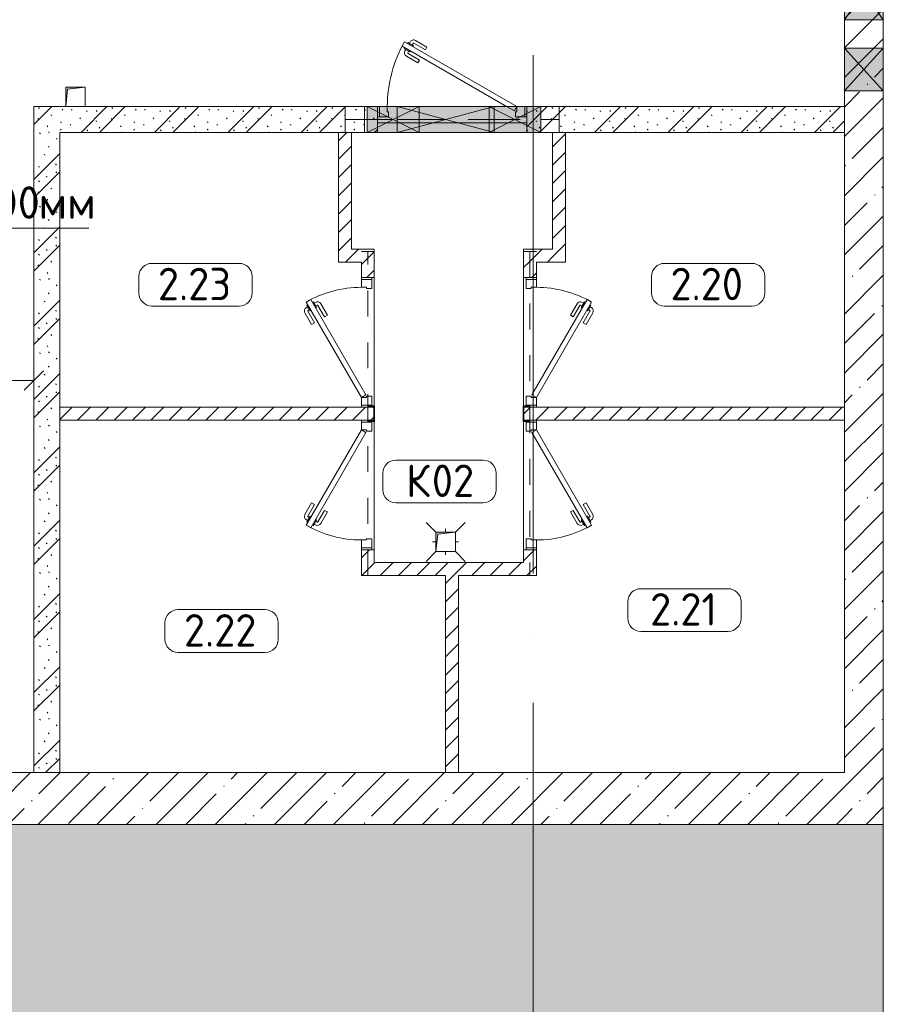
# Model space of a CAD drawing. Header units: millimetres. Extents: x -32229 to 192519, y -13689 to 125138.
# Tile 18 of 183: x 9376 to 16035, y 34587 to 42185. Entities that reach past the tile are written whole.
import ezdxf

# ---------------------------------------------------------------- set-up
doc = ezdxf.new("R2010")
doc.units = ezdxf.units.MM
doc.linetypes.add('3_ Штрих_ 1 х 1 мм', pattern=[400, 200, -200])
doc.linetypes.add('ADSK_Линия сетки', pattern=[5000, 4000, -500, 0, -500])
for name, color, linetype, lineweight in [('A-____-____-DIMS', 7, 'Continuous', 9), ('A-____-____-DIMS-200', 7, 'Continuous', 9), ('A-AREA-____-IDEN', 7, 'Continuous', 9), ('A-DOOR-____-MCUT', 7, 'Continuous', 9), ('A-DOOR-____-OTLN', 7, 'Continuous', 18), ('A-DOOR-FRAM-MCUT', 7, 'Continuous', 9), ('A-FLOR-____-MCUT', 7, 'Continuous', 40), ('A-FLOR-____-OTLN', 7, 'Continuous', 18), ('A-FLOR-____-PATT', 7, 'Continuous', 40), ('A-GLAZ-____-MCUT', 7, 'Continuous', 9), ('A-GLAZ-____-OTLN', 7, 'Continuous', 18), ('A-WALL-____-MCUT', 7, 'Continuous', 40), ('A-WALL-____-PATT', 7, 'Continuous', 40), ('G-____-____-TEXT', 7, 'Continuous', 9), ('I-WALL-____-MCUT', 7, 'Continuous', 40), ('M-EQPM-____-OTLN', 7, 'Continuous', 18), ('P-SANR-FIXT-OTLN', 7, 'Continuous', 18), ('S-BEAM-____-OTLN', 7, 'Continuous', 18), ('S-COLS-____-MCUT', 7, 'Continuous', 40), ('S-COLS-____-OTLN', 7, 'Continuous', 18), ('S-GRID-____-OTLN', 7, 'Continuous', 9)]:
    doc.layers.add(name, color=color, linetype=linetype, lineweight=lineweight)
doc.layers.add('A-DETL-____-OTLN', color=7, linetype='Continuous', lineweight=9, true_color=0x00a600)
doc.styles.add('GOST Common_3', font='GOST_Common.ttf', dxfattribs={"height": 250})
doc.styles.add('GOST Common_4', font='GOST_Common.ttf', dxfattribs={"width": 0.9, "height": 250})
doc.styles.add('ISOCPEUR', font='isocpeur.ttf', dxfattribs={"height": 250})
doc.dimstyles.new('ГОСТ_2_5_мм2', dxfattribs={"dimscale": 304.8, "dimtxt": 251.428749, "dimasz": 0.492126, "dimexe": 0.492126, "dimexo": 0.656168, "dimgap": 0.098425, "dimtad": 1, "dimdec": 0, "dimdsep": 46, "dimtxsty": 'GOST Common_4', "dimblk1": 'OBLIQUE', "dimblk2": 'OBLIQUE', "dimsah": 1, "dimcen": 0.09, "dimazin": 2, "dimtfac": 1, "dimtdec": 4, "dimtix": 1, "dimtmove": 0, "dimatfit": 3, "dimfxl": 1, "dimtvp": 1, "dimtolj": 1, "dimtzin": 0, "dimarcsym": 2})
pattern_1 = [(45, (0, 0), (-228.0985, 228.0985), []), (45, (228.1, 0), (-228.0985, 228.0985), [403.225, -80.645, 6.706, -73.939])]
pattern_2 = [(45, (0, 0), (-70.71068, 70.71068), [])]
pattern_3 = [(135, (300.56, 377.28), (-565.6854, 6e-14), [10, -790]), (135, (349.8, 474.73), (-565.6854, 6e-14), [10, -790]), (135, (423.93, 473.06), (-565.6854, 6e-14), [10, -790]), (135, (229.92, 447.9), (-565.6854, 6e-14), [10, -790]), (135, (155.08, 447.9), (-565.6854, 6e-14), [10, -790]), (135, (114.9, 369.03), (-565.6854, 6e-14), [10, -790]), (135, (132.43, 285.8), (-565.6854, 6e-14), [10, -790]), (135, (214.66, 322), (-565.6854, 6e-14), [10, -790]), (135, (198.16, 261.88), (-565.6854, 6e-14), [10, -790]), (135, (45.2, 272.9), (-565.6854, 6e-14), [10, -790]), (135, (42.32, 336.16), (-565.6854, 6e-14), [10, -790]), (135, (92.26, 192.24), (-565.6854, 6e-14), [10, -790]), (135, (7.07, 149.2), (-565.6854, 6e-14), [10, -790]), (135, (80.6, 95.1), (-565.6854, 6e-14), [10, -790]), (135, (79.53, 36.94), (-565.6854, 6e-14), [10, -790]), (135, (153.87, 74.56), (-565.6854, 6e-14), [10, -790]), (135, (228.35, 124.8), (-565.6854, 6e-14), [10, -790]), (135, (279.75, 180.4), (-565.6854, 6e-14), [10, -790]), (135, (282.9, 31.63), (-565.6854, 6e-14), [10, -790]), (135, (377.38, 53.45), (-565.6854, 6e-14), [10, -790]), (135, (352.28, 102.7), (-565.6854, 6e-14), [10, -790]), (135, (354.05, 0), (-565.6854, 6e-14), [10, -790]), (135, (553.23, 16.45), (-565.6854, 6e-14), [10, -790]), (135, (542.38, 63.45), (-565.6854, 6e-14), [10, -790]), (135, (536.58, 239.3), (-565.6854, 6e-14), [10, -790]), (135, (475.85, 203.9), (-565.6854, 6e-14), [10, -790]), (135, (475.85, 316.54), (-565.6854, 6e-14), [10, -790]), (135, (520.8, 408.7), (-565.6854, 6e-14), [10, -790]), (135, (551.1, 470.8), (-565.6854, 6e-14), [10, -790]), (135, (235.25, 537.93), (-565.6854, 6e-14), [10, -790]), (135, (407.25, 547.65), (-565.6854, 6e-14), [10, -790]), (135, (94.5, 558.6), (-565.6854, 6e-14), [10, -790]), (135, (46.4, 532.3), (-565.6854, 6e-14), [10, -790]), (135, (85.56, 465.04), (-565.6854, 6e-14), [10, -790]), (135, (355.53, 181.14), (-565.6854, 6e-14), [10, -790]), (135, (362.23, 243.6), (-565.6854, 6e-14), [10, -790]), (135, (413.45, 344.1), (-565.6854, 6e-14), [10, -790]), (135, (286.3, 273.25), (-565.6854, 6e-14), [10, -790]), (135, (423.02, 263.72), (-565.6854, 6e-14), [10, -790]), (135, (162.94, 190.2), (-565.6854, 6e-14), [10, -790]), (135, (470.25, 120.93), (-565.6854, 6e-14), [10, -790]), (135, (484.48, 9.78), (-565.6854, 6e-14), [10, -790]), (45, (0, 212.13), (-565.6854, 0), []), (45, (212.13, 0), (-565.6854, 0), []), (45, (353.55, 0), (-565.6854, 0), []), (45, (0, 353.55), (-565.6854, 0), [])]

# ---------------------------------------------------------------- blocks, each defined once
blk = doc.blocks.new('АР_Дверь однопольная - 1000х2100h_850__Кладовая-4841568--01 ЭЛ')
at = {"layer": 'A-DOOR-____-MCUT', "color": 253, "lineweight": 13, "true_color": 0xaaaaaa}
for p, q in [((311.1, 475), (-425, 50)), ((331.1, 440.4), (311.1, 475)), ((-405, 15.4), (331.1, 440.4)), ((-425, 50), (-405, 15.4))]:
    blk.add_line(p, q, dxfattribs=at)
at = {"layer": 'A-DOOR-____-OTLN', "color": 253, "lineweight": 5, "true_color": 0xaaaaaa}
for p, q in [((138.9, 433.3), (227.7, 484.6)), ((151.4, 411.7), (240.2, 462.9)), ((285.5, 469.4), (242.2, 444.4)), ((253, 450.7), (247, 461.1)), ((274.6, 463.2), (268.6, 473.6)), ((289.5, 462.5), (285.5, 469.4)), ((151.4, 411.7), (138.9, 433.3)), ((196.4, 333.7), (285.2, 385)), ((242.2, 444.4), (246.2, 437.5)), ((270.2, 395.9), (266.2, 402.9)), ((313.5, 420.9), (270.2, 395.9)), ((281, 402.2), (287, 391.8)), ((302.6, 414.7), (308.7, 404.3)), ((309.5, 427.9), (313.5, 420.9)), ((196.4, 333.7), (208.9, 312.1)), ((208.9, 312.1), (297.7, 363.3))]:
    blk.add_line(p, q, dxfattribs=at)
for centre, radius, start, end in [((242.7, 458.6), 30, 30, 120), ((242.7, 458.6), 4.99, 30, 120), ((-425, 50), 850, 360, 30), ((282.7, 389.3), 4.99, 300, 30), ((282.7, 389.3), 30, 300, 30)]:
    blk.add_arc(centre, radius, start, end, dxfattribs=at)
at = {"layer": 'A-DOOR-FRAM-MCUT', "color": 253, "lineweight": 13, "true_color": 0xaaaaaa}
for p, q in [((-485, 50), (-500, 50)), ((-425, 50), (-485, 50)), ((-485, 50), (-485, -30)), ((-425, 10), (-425, 50)), ((-415, 10), (-425, 10)), ((-415, -30), (-415, 10)), ((425, 10), (415, 10)), ((415, 10), (415, -30)), ((485, 50), (425, 50)), ((425, 50), (425, 10)), ((485, -30), (485, 50)), ((485, 50), (500, 50)), ((-485, -30), (-500, -30)), ((-485, -30), (-415, -30)), ((415, -30), (485, -30)), ((485, -30), (500, -30))]:
    blk.add_line(p, q, dxfattribs=at)
blk = doc.blocks.new('АР_Дверь однопольная - 1000х2100h_850__Кладовая-4841662--01 ЭЛ')
at = {"layer": 'A-DOOR-____-MCUT', "color": 253, "lineweight": 13, "true_color": 0xaaaaaa}
for p, q in [((-311.1, 475), (-331.1, 440.4)), ((425, 50), (-311.1, 475)), ((-331.1, 440.4), (405, 15.4)), ((405, 15.4), (425, 50))]:
    blk.add_line(p, q, dxfattribs=at)
at = {"layer": 'A-DOOR-____-OTLN', "color": 253, "lineweight": 5, "true_color": 0xaaaaaa}
for p, q in [((-289.5, 462.5), (-285.5, 469.4)), ((-285.5, 469.4), (-242.2, 444.4)), ((-274.6, 463.2), (-268.6, 473.6)), ((-253, 450.7), (-247, 461.1)), ((-151.4, 411.7), (-240.2, 462.9)), ((-138.9, 433.3), (-227.7, 484.6)), ((-309.5, 427.9), (-313.5, 420.9)), ((-313.5, 420.9), (-270.2, 395.9)), ((-302.6, 414.7), (-308.7, 404.3)), ((-281, 402.2), (-287, 391.8)), ((-196.4, 333.7), (-285.2, 385)), ((-270.2, 395.9), (-266.2, 402.9)), ((-242.2, 444.4), (-246.2, 437.5)), ((-151.4, 411.7), (-138.9, 433.3)), ((-208.9, 312.1), (-297.7, 363.3)), ((-196.4, 333.7), (-208.9, 312.1))]:
    blk.add_line(p, q, dxfattribs=at)
for centre, radius, start, end in [((425, 50), 850, 150, 180), ((-242.7, 458.6), 30, 60, 150), ((-242.7, 458.6), 4.99, 60, 150), ((-282.7, 389.3), 30, 150, 240), ((-282.7, 389.3), 4.99, 150, 240)]:
    blk.add_arc(centre, radius, start, end, dxfattribs=at)
at = {"layer": 'A-DOOR-FRAM-MCUT', "color": 253, "lineweight": 13, "true_color": 0xaaaaaa}
for p, q in [((-485, 50), (-500, 50)), ((-425, 50), (-485, 50)), ((-485, 50), (-485, -30)), ((-425, 10), (-425, 50)), ((-415, 10), (-425, 10)), ((-415, -30), (-415, 10)), ((425, 10), (415, 10)), ((415, 10), (415, -30)), ((485, 50), (425, 50)), ((425, 50), (425, 10)), ((485, -30), (485, 50)), ((485, 50), (500, 50)), ((-485, -30), (-500, -30)), ((-485, -30), (-415, -30)), ((415, -30), (485, -30)), ((485, -30), (500, -30))]:
    blk.add_line(p, q, dxfattribs=at)
blk = doc.blocks.new('АР_Дверь однопольная - 1000х2100h_850__Кладовая-4751202--01 ЭЛ')
at = {"layer": 'A-DOOR-____-MCUT', "color": 253, "lineweight": 13, "true_color": 0xaaaaaa}
for p, q in [((311.1, 475), (-425, 50)), ((331.1, 440.4), (311.1, 475)), ((-405, 15.4), (331.1, 440.4)), ((-425, 50), (-405, 15.4))]:
    blk.add_line(p, q, dxfattribs=at)
at = {"layer": 'A-DOOR-____-OTLN', "color": 253, "lineweight": 5, "true_color": 0xaaaaaa}
for p, q in [((138.9, 433.3), (227.7, 484.6)), ((151.4, 411.7), (240.2, 462.9)), ((285.5, 469.4), (242.2, 444.4)), ((253, 450.7), (247, 461.1)), ((274.6, 463.2), (268.6, 473.6)), ((289.5, 462.5), (285.5, 469.4)), ((151.4, 411.7), (138.9, 433.3)), ((196.4, 333.7), (285.2, 385)), ((242.2, 444.4), (246.2, 437.5)), ((270.2, 395.9), (266.2, 402.9)), ((313.5, 420.9), (270.2, 395.9)), ((281, 402.2), (287, 391.8)), ((302.6, 414.7), (308.7, 404.3)), ((309.5, 427.9), (313.5, 420.9)), ((196.4, 333.7), (208.9, 312.1)), ((208.9, 312.1), (297.7, 363.3))]:
    blk.add_line(p, q, dxfattribs=at)
for centre, radius, start, end in [((242.7, 458.6), 30, 30, 120), ((242.7, 458.6), 4.99, 30, 120), ((-425, 50), 850, 360, 30), ((282.7, 389.3), 4.99, 300, 30), ((282.7, 389.3), 30, 300, 30)]:
    blk.add_arc(centre, radius, start, end, dxfattribs=at)
at = {"layer": 'A-DOOR-FRAM-MCUT', "color": 253, "lineweight": 13, "true_color": 0xaaaaaa}
for p, q in [((-485, 50), (-500, 50)), ((-425, 50), (-485, 50)), ((-485, 50), (-485, -30)), ((-425, 10), (-425, 50)), ((-415, 10), (-425, 10)), ((-415, -30), (-415, 10)), ((425, 10), (415, 10)), ((415, 10), (415, -30)), ((485, 50), (425, 50)), ((425, 50), (425, 10)), ((485, -30), (485, 50)), ((485, 50), (500, 50)), ((-485, -30), (-500, -30)), ((-485, -30), (-415, -30)), ((415, -30), (485, -30)), ((485, -30), (500, -30))]:
    blk.add_line(p, q, dxfattribs=at)
blk = doc.blocks.new('АР_Дверь однопольная - 1150х2100h_кл_ коридор-4768481--01 ЭЛ')
at = {"layer": 'A-DOOR-____-MCUT', "color": 253, "lineweight": 13, "true_color": 0xaaaaaa}
for p, q in [((-366, 600), (-386, 565.4)), ((-386, 565.4), (420, 100)), ((500, 100), (-366, 600)), ((420, 100), (480, 65.4)), ((480, 65.4), (500, 100))]:
    blk.add_line(p, q, dxfattribs=at)
at = {"layer": 'A-DOOR-____-OTLN', "color": 253, "lineweight": 5, "true_color": 0xaaaaaa}
for p, q in [((-193.8, 558.3), (-282.6, 609.6)), ((-364.4, 552.9), (-368.4, 545.9)), ((-368.4, 545.9), (-325.1, 520.9)), ((-357.5, 539.7), (-363.6, 529.3)), ((-344.4, 587.5), (-340.4, 594.4)), ((-340.4, 594.4), (-297.1, 569.4)), ((-329.5, 588.2), (-323.5, 598.6)), ((-307.9, 575.7), (-301.9, 586.1)), ((-297.1, 569.4), (-301.1, 562.5)), ((-206.3, 536.7), (-295.1, 587.9)), ((-206.3, 536.7), (-193.8, 558.3)), ((-263.8, 437.1), (-352.6, 488.3)), ((-335.9, 527.2), (-341.9, 516.8)), ((-251.3, 458.7), (-340.1, 510)), ((-325.1, 520.9), (-321.1, 527.9)), ((-251.3, 458.7), (-263.8, 437.1))]:
    blk.add_line(p, q, dxfattribs=at)
for centre, radius, start, end in [((-297.6, 583.6), 30, 60, 150), ((500, 100), 1000, 150, 180), ((-297.6, 583.6), 4.99, 60, 150), ((-337.6, 514.3), 30, 150, 240), ((-337.6, 514.3), 4.99, 150, 240)]:
    blk.add_arc(centre, radius, start, end, dxfattribs=at)
at = {"layer": 'A-DOOR-FRAM-MCUT', "color": 253, "lineweight": 13, "true_color": 0xaaaaaa}
for p, q in [((-560, 100), (-575, 100)), ((-500, 100), (-560, 100)), ((-560, 100), (-560, 20)), ((-500, 60), (-500, 100)), ((560, 100), (500, 100)), ((500, 100), (500, 60)), ((560, 20), (560, 100)), ((560, 100), (575, 100)), ((-560, 20), (-575, 20)), ((-560, 20), (-490, 20)), ((-490, 60), (-500, 60)), ((-490, 20), (-490, 60)), ((500, 60), (490, 60)), ((490, 60), (490, 20)), ((490, 20), (560, 20)), ((560, 20), (575, 20))]:
    blk.add_line(p, q, dxfattribs=at)
blk = doc.blocks.new('АР_Трап - 100-100-2797955--01 ЭЛ')
at = {"layer": 'P-SANR-FIXT-OTLN', "color": 253, "lineweight": 13, "true_color": 0xaaaaaa}
for p, q in [((-75, 75), (-150, 150)), ((0, 75), (0, 100)), ((75, 75), (150, 150)), ((-100, 0), (-75, 0)), ((75, 0), (100, 0)), ((-75, -75), (-150, -150)), ((0, -100), (0, -75)), ((75, -75), (150, -150))]:
    blk.add_line(p, q, dxfattribs=at)
blk = doc.blocks.new('АР_Отверстие прямоугольное - ВК-5562187--01 ЭЛ')
at = {"layer": 'A-GLAZ-____-OTLN', "lineweight": 13, "true_color": 0xf0f0f0}
blk.add_hatch(color=7, dxfattribs=at).paths.add_polyline_path([(340, -150), (340, 150), (-90, 150), (-90, -150)])
at = {"layer": 'A-GLAZ-____-MCUT', "color": 253, "lineweight": 13, "true_color": 0xaaaaaa}
for p, q in [((-90, 150), (-90, -150)), ((340, 150), (340, -150))]:
    blk.add_line(p, q, dxfattribs=at)
at = {"layer": 'A-GLAZ-____-OTLN', "color": 253, "lineweight": 5, "true_color": 0xaaaaaa}
for p, q in [((340, 150), (-90, -150)), ((-90, 150), (340, -150))]:
    blk.add_line(p, q, dxfattribs=at)
at = {"layer": 'A-GLAZ-____-OTLN', "color": 253, "lineweight": 13, "true_color": 0xaaaaaa}
for p, q in [((340, 150), (-90, 150)), ((-90, 150), (-90, -150)), ((340, -150), (340, 150)), ((-90, -150), (340, -150))]:
    blk.add_line(p, q, dxfattribs=at)
blk = doc.blocks.new('АР_Отверстие прямоугольное - ОВВ-3200689--01 ЭЛ')
at = {"layer": 'A-GLAZ-____-OTLN', "lineweight": 13, "true_color": 0xf0f0f0}
blk.add_hatch(color=7, dxfattribs=at).paths.add_polyline_path([(95, 100), (-75, 100), (-75, -100), (325, -100), (325, 100)])
at = {"layer": 'A-GLAZ-____-MCUT', "color": 253, "lineweight": 13, "true_color": 0xaaaaaa}
for p, q in [((-75, 100), (-75, -100)), ((325, 100), (325, -100))]:
    blk.add_line(p, q, dxfattribs=at)
at = {"layer": 'A-GLAZ-____-OTLN', "color": 253, "lineweight": 5, "true_color": 0xaaaaaa}
for p, q in [((-75, 100), (95, 15)), ((325, 100), (95, -15)), ((95, 15), (325, -100)), ((95, -15), (-75, -100))]:
    blk.add_line(p, q, dxfattribs=at)
at = {"layer": 'A-GLAZ-____-OTLN', "color": 253, "lineweight": 13, "true_color": 0xaaaaaa}
for p, q in [((95, 100), (-75, 100)), ((-75, 100), (-75, -100)), ((325, 100), (95, 100)), ((325, -100), (325, 100)), ((-75, -100), (95, -100)), ((95, -100), (325, -100))]:
    blk.add_line(p, q, dxfattribs=at)
blk = doc.blocks.new('АР_Отверстие прямоугольное - ОВВ-5563445--01 ЭЛ')
at = {"layer": 'A-GLAZ-____-OTLN', "lineweight": 13, "true_color": 0xf0f0f0}
blk.add_hatch(color=7, dxfattribs=at).paths.add_polyline_path([(325, 100), (-75, 100), (-75, -100), (325, -100)])
at = {"layer": 'A-GLAZ-____-MCUT', "color": 253, "lineweight": 13, "true_color": 0xaaaaaa}
for p, q in [((-75, 100), (-75, -100)), ((325, 100), (325, -100))]:
    blk.add_line(p, q, dxfattribs=at)
at = {"layer": 'A-GLAZ-____-OTLN', "color": 253, "lineweight": 5, "true_color": 0xaaaaaa}
for p, q in [((-75, 100), (285, -80)), ((285, 80), (-75, -100)), ((325, 100), (285, 80)), ((285, -80), (325, -100))]:
    blk.add_line(p, q, dxfattribs=at)
at = {"layer": 'A-GLAZ-____-OTLN', "color": 253, "lineweight": 13, "true_color": 0xaaaaaa}
for p, q in [((285, 100), (-75, 100)), ((-75, 100), (-75, -100)), ((325, 100), (285, 100)), ((325, -100), (325, 100)), ((-75, -100), (285, -100)), ((285, -100), (325, -100))]:
    blk.add_line(p, q, dxfattribs=at)
blk = doc.blocks.new('АР_Канал вертикальный прямоугольный - ВК-5403405--01 ЭЛ')
at = {"layer": 'M-EQPM-____-OTLN', "lineweight": 13, "true_color": 0xe2e2e2}
blk.add_hatch(color=254, dxfattribs=at).paths.add_polyline_path([(-75, -75), (-60, 60), (75, 75), (-75, 75)])
at = {"layer": 'M-EQPM-____-OTLN', "color": 253, "lineweight": 13, "true_color": 0xaaaaaa}
for p, q in [((75, 75), (-75, 75)), ((-75, 75), (-75, -75)), ((75, 75), (-75, 75)), ((-75, 75), (-75, -75)), ((-75, -75), (-75, 75)), ((-75, 75), (75, 75)), ((-75, -75), (-60, 60)), ((-75, -75), (-60, 60)), ((-60, 60), (75, 75)), ((-60, 60), (75, 75)), ((75, -75), (75, 75)), ((75, 75), (75, -75)), ((-75, -75), (75, -75)), ((75, -75), (-75, -75))]:
    blk.add_line(p, q, dxfattribs=at)
blk = doc.blocks.new('АР_Перемычка - 200_Уx2_75x5__250-250-V231--01 ЭЛ')
at = {"layer": 'S-BEAM-____-OTLN', "color": 9, "linetype": '3_ Штрих_ 1 х 1 мм', "lineweight": 15, "true_color": 0xc4c4c4}
for p, q in [((-825, 100), (-825, -100)), ((825, 100), (825, -100)), ((-825, 0), (-655, 0)), ((-655, 0), (-425, 0)), ((-425, 0), (-255, 0)), ((-255, 0), (285, 0)), ((285, 0), (325, 0)), ((325, 0), (685, 0)), ((685, 0), (825, 0))]:
    blk.add_line(p, q, dxfattribs=at)
blk = doc.blocks.new('АР_Перемычка - 100_Уx1_75x5__200-1300-4919631--01 ЭЛ')
at = {"layer": 'S-BEAM-____-OTLN', "color": 9, "linetype": '3_ Штрих_ 1 х 1 мм', "lineweight": 15, "true_color": 0xc4c4c4}
for p, q in [((-700, 50), (-700, -50)), ((1800, 50), (1800, -50)), ((-700, 0), (1800, 0))]:
    blk.add_line(p, q, dxfattribs=at)
blk = doc.blocks.new('АР_Отверстие прямоугольное - АПТ-5552745--01 ЭЛ')
at = {"layer": 'A-GLAZ-____-OTLN', "lineweight": 13, "true_color": 0xf0f0f0}
blk.add_hatch(color=7, dxfattribs=at).paths.add_polyline_path([(500, 100), (-250, 100), (-250, -100), (500, -100)])
at = {"layer": 'A-GLAZ-____-MCUT', "color": 253, "lineweight": 13, "true_color": 0xaaaaaa}
for p, q in [((-250, 100), (-250, -100)), ((500, 100), (500, -100))]:
    blk.add_line(p, q, dxfattribs=at)
at = {"layer": 'A-GLAZ-____-OTLN', "color": 253, "lineweight": 5, "true_color": 0xaaaaaa}
for p, q in [((500, 100), (-250, -100)), ((-250, 100), (500, -100))]:
    blk.add_line(p, q, dxfattribs=at)
at = {"layer": 'A-GLAZ-____-OTLN', "color": 253, "lineweight": 13, "true_color": 0xaaaaaa}
for p, q in [((500, 100), (-250, 100)), ((-250, 100), (-250, -100)), ((500, -100), (500, 100)), ((-250, -100), (500, -100))]:
    blk.add_line(p, q, dxfattribs=at)
blk = doc.blocks.new('АР_Перемычка - 200_Ар_10x3_ Оп_Уx1_75x5__250-0_75x5_-5552790--01 ЭЛ')
at = {"layer": 'S-BEAM-____-OTLN', "color": 9, "linetype": '3_ Штрих_ 1 х 1 мм', "lineweight": 15, "true_color": 0xc4c4c4}
for p, q in [((-375, 100), (-375, -100)), ((625, 100), (625, -100)), ((-375, 0), (625, 0))]:
    blk.add_line(p, q, dxfattribs=at)
blk = doc.blocks.new('АР_Отверстие прямоугольное - ВК-5562461--01 ЭЛ')
at = {"layer": 'A-GLAZ-____-OTLN', "lineweight": 13, "true_color": 0xf0f0f0}
blk.add_hatch(color=7, dxfattribs=at).paths.add_polyline_path([(290, 150), (-40, 150), (-40, -150), (290, -150)])
at = {"layer": 'A-GLAZ-____-MCUT', "color": 253, "lineweight": 13, "true_color": 0xaaaaaa}
for p, q in [((-40, 150), (-40, -150)), ((290, 150), (290, -150))]:
    blk.add_line(p, q, dxfattribs=at)
at = {"layer": 'A-GLAZ-____-OTLN', "color": 253, "lineweight": 5, "true_color": 0xaaaaaa}
for p, q in [((290, 150), (-40, -150)), ((-40, 150), (290, -150))]:
    blk.add_line(p, q, dxfattribs=at)
at = {"layer": 'A-GLAZ-____-OTLN', "color": 253, "lineweight": 13, "true_color": 0xaaaaaa}
for p, q in [((290, 150), (-40, 150)), ((-40, 150), (-40, -150)), ((290, -150), (290, 150)), ((-40, -150), (290, -150))]:
    blk.add_line(p, q, dxfattribs=at)
blk = doc.blocks.new('АР_Фахверк_ _Швеллер полки параллельные_ - 12П-5791211--01 ЭЛ')
at = {"layer": 'S-COLS-____-OTLN', "lineweight": 15, "true_color": 0xaaaaaa}
blk.add_hatch(color=253, dxfattribs=at).paths.add_polyline_path([(35.4, -60), (35.4, -52.2), (-11.8, -52.2), (-11.8, 52.2), (35.4, 52.2), (35.4, 60), (-16.6, 60), (-16.6, -60)])
at = {"layer": 'S-COLS-____-MCUT', "color": 253, "lineweight": 15, "true_color": 0xaaaaaa}
for p, q in [((35.4, 60), (-16.6, 60)), ((-16.6, 60), (-16.6, -60)), ((-11.8, -52.2), (-11.8, 52.2)), ((-11.8, 52.2), (35.4, 52.2)), ((35.4, 52.2), (35.4, 60)), ((-16.6, -60), (35.4, -60)), ((35.4, -52.2), (-11.8, -52.2)), ((35.4, -60), (35.4, -52.2))]:
    blk.add_line(p, q, dxfattribs=at)
blk = doc.blocks.new('Наметкина 10_РД_АР_П_отсоединено_rvt-1--01 ЭЛ')
at = {"layer": 'A-FLOR-____-PATT', "lineweight": 5, "true_color": 0xaaaaaa}
h = blk.add_hatch(dxfattribs=at)
h.set_pattern_fill('FP_1', color=253, style=0, pattern_type=2)
h.set_pattern_definition(pattern_1)
h.paths.add_polyline_path([(-3500.5, 28050), (16035.3, 28050), (16035.3, 35975), (-15864.7, 35975), (-15864.7, 28050), (-11525.4, 28050)])
at = {"layer": 'A-WALL-____-PATT', "lineweight": 5, "true_color": 0xaaaaaa}
h = blk.add_hatch(dxfattribs=at)
h.set_pattern_fill('FP_1', color=253, style=0, pattern_type=2)
h.set_pattern_definition(pattern_1)
h.paths.add_polyline_path([(15735.3, 35975), (16035.3, 35975), (16035.3, 45100), (15735.3, 45100), (15735.3, 36375)])
h = blk.add_hatch(dxfattribs=at)
h.set_pattern_fill('FP_6', color=253, style=0, pattern_type=2)
h.set_pattern_definition(pattern_3)
h.paths.add_polyline_path([(14555.6, 41315), (15735.3, 41315), (15735.3, 41515), (13285.3, 41515), (13285.3, 41315), (13395.3, 41315)])
h.paths.add_polyline_path([(12055.3, 41315), (12135.3, 41315), (12135.3, 41515), (9485.3, 41515), (9485.3, 41315), (10543.1, 41315)])
h = blk.add_hatch(dxfattribs=at)
h.set_pattern_fill('FP_6', color=253, style=0, pattern_type=2)
h.set_pattern_definition(pattern_3)
h.paths.add_polyline_path([(9685.3, 36375), (9685.3, 41315), (9485.3, 41315), (9485.3, 36375)])
h = blk.add_hatch(dxfattribs=at)
h.set_pattern_fill('FP_8', color=253, style=0, pattern_type=2)
h.set_pattern_definition(pattern_2)
h.paths.add_polyline_path([(11935.3, 40315), (11935.3, 41315), (11835.3, 41315), (11835.3, 40315)])
h = blk.add_hatch(dxfattribs=at)
h.set_pattern_fill('FP_8', color=253, style=0, pattern_type=2)
h.set_pattern_definition(pattern_2)
h.paths.add_polyline_path([(13585.3, 40315), (13585.3, 41315), (13485.3, 41315), (13485.3, 40315)])
h = blk.add_hatch(dxfattribs=at)
h.set_pattern_fill('FP_8', color=253, style=0, pattern_type=2)
h.set_pattern_definition(pattern_2)
h.paths.add_polyline_path([(12110.3, 40315), (12110.3, 40415), (11935.3, 40415), (11935.3, 40315), (12010.3, 40315)])
h = blk.add_hatch(dxfattribs=at)
h.set_pattern_fill('FP_8', color=253, style=0, pattern_type=2)
h.set_pattern_definition(pattern_2)
h.paths.add_polyline_path([(13485.3, 40315), (13485.3, 40415), (13260.3, 40415), (13260.3, 40315), (13360.3, 40315)])
h = blk.add_hatch(dxfattribs=at)
h.set_pattern_fill('FP_8', color=253, style=0, pattern_type=2)
h.set_pattern_definition(pattern_2)
h.paths.add_polyline_path([(12010.3, 37895), (12110.3, 37895), (12110.3, 38095), (12010.3, 38095)])
h.paths.add_polyline_path([(12044.2, 39095), (12107.1, 39095), (12105.7, 39195), (12010.3, 39195), (12010.3, 39095)])
h.paths.add_polyline_path([(12110.3, 40195), (12110.3, 40315), (12010.3, 40315), (12010.3, 40195)])
h = blk.add_hatch(dxfattribs=at)
h.set_pattern_fill('FP_8', color=253, style=0, pattern_type=2)
h.set_pattern_definition(pattern_2)
h.paths.add_polyline_path([(13260.3, 37895), (13360.3, 37895), (13360.3, 38095), (13260.3, 38095), (13260.3, 37995)])
h.paths.add_polyline_path([(13263.5, 39095), (13360.3, 39095), (13360.3, 39195), (13263.5, 39195), (13263.5, 39191.8)])
h.paths.add_polyline_path([(13360.3, 40195), (13360.3, 40315), (13260.3, 40315), (13260.3, 40195)])
h = blk.add_hatch(dxfattribs=at)
h.set_pattern_fill('FP_8', color=253, style=0, pattern_type=2)
h.set_pattern_definition(pattern_2)
h.paths.add_polyline_path([(9685.3, 39095), (12010.3, 39095), (12010.3, 39195), (9685.3, 39195)])
h = blk.add_hatch(dxfattribs=at)
h.set_pattern_fill('FP_8', color=253, style=0, pattern_type=2)
h.set_pattern_definition(pattern_2)
h.paths.add_polyline_path([(13360.3, 39095), (15735.3, 39095), (15735.3, 39195), (13360.3, 39195)])
h = blk.add_hatch(dxfattribs=at)
h.set_pattern_fill('FP_8', color=253, style=0, pattern_type=2)
h.set_pattern_definition(pattern_2)
h.paths.add_polyline_path([(12760.3, 37895), (13260.3, 37895), (13260.3, 37995), (12110.3, 37995), (12110.3, 37895), (12660.3, 37895)])
h = blk.add_hatch(dxfattribs=at)
h.set_pattern_fill('FP_8', color=253, style=0, pattern_type=2)
h.set_pattern_definition(pattern_2)
h.paths.add_polyline_path([(12760.3, 36375), (12760.3, 37895), (12660.3, 37895), (12660.3, 36375)])
h = blk.add_hatch(dxfattribs=at)
h.set_pattern_fill('FP_1', color=253, style=0, pattern_type=2)
h.set_pattern_definition(pattern_1)
h.paths.add_polyline_path([(13035.3, 35975), (13035.3, 36375), (5435.3, 36375), (5435.3, 35975)])
h = blk.add_hatch(dxfattribs=at)
h.set_pattern_fill('FP_1', color=253, style=0, pattern_type=2)
h.set_pattern_definition(pattern_1)
h.paths.add_polyline_path([(15735.3, 35975), (15735.3, 36375), (13035.3, 36375), (13035.3, 35975)])
at = {"layer": 'A-FLOR-____-MCUT', "color": 253, "lineweight": 15, "true_color": 0xaaaaaa}
for p, q in [((16035.3, 35975), (-15864.7, 35975)), ((16035.3, 28050), (16035.3, 35975))]:
    blk.add_line(p, q, dxfattribs=at)
at = {"layer": 'A-FLOR-____-OTLN', "color": 253, "lineweight": 13, "true_color": 0xaaaaaa}
for p, q in [((12135.3, 41390), (12285.3, 41390)), ((12285.3, 41390), (12135.3, 41390)), ((12285.3, 41390), (12455.3, 41390)), ((12455.3, 41390), (12285.3, 41390)), ((12455.3, 41390), (12995.3, 41390)), ((12995.3, 41390), (12455.3, 41390)), ((12995.3, 41390), (13035.3, 41390)), ((13035.3, 41390), (12995.3, 41390)), ((13035.3, 41390), (13285.3, 41390)), ((13285.3, 41390), (13035.3, 41390)), ((12110.3, 39205), (12110.3, 40195)), ((12110.3, 40195), (12110.3, 39205)), ((13260.3, 40195), (13260.3, 39205)), ((13260.3, 39205), (13260.3, 40195)), ((12110.3, 38095), (12110.3, 39085)), ((12110.3, 39085), (12110.3, 38095)), ((13260.3, 39085), (13260.3, 38095)), ((13260.3, 38095), (13260.3, 39085))]:
    blk.add_line(p, q, dxfattribs=at)
at = {"layer": 'A-WALL-____-MCUT', "color": 253, "lineweight": 13, "true_color": 0xaaaaaa}
for p, q in [((15735.3, 42615), (15735.3, 42185)), ((16035.3, 42185), (16035.3, 42615)), ((15735.3, 42185), (15735.3, 41965)), ((16035.3, 41965), (16035.3, 42185)), ((15735.3, 41965), (15735.3, 41635)), ((16035.3, 41635), (16035.3, 41965)), ((15735.3, 41635), (15735.3, 36375)), ((16035.3, 35975), (16035.3, 41635)), ((13035.3, 36375), (5435.3, 36375)), ((15735.3, 36375), (13035.3, 36375)), ((5435.3, 35975), (13035.3, 35975)), ((13035.3, 35975), (15735.3, 35975)), ((15735.3, 35975), (16035.3, 35975))]:
    blk.add_line(p, q, dxfattribs=at)
at = {"layer": 'A-WALL-____-MCUT', "color": 253, "lineweight": 15, "true_color": 0xaaaaaa}
blk.add_line((9685.3, 39195), (9685.3, 39095), dxfattribs=at)
at = {"layer": 'I-WALL-____-MCUT', "color": 253, "lineweight": 13, "true_color": 0xaaaaaa}
for p, q in [((12055.3, 41515), (9485.3, 41515)), ((9485.3, 41515), (9485.3, 41315)), ((12135.3, 41515), (12055.3, 41515)), ((12135.3, 41315), (12135.3, 41515)), ((13395.3, 41515), (13285.3, 41515)), ((13285.3, 41515), (13285.3, 41315)), ((15735.3, 41515), (13395.3, 41515)), ((15735.3, 41315), (15735.3, 41515)), ((9485.3, 41315), (9485.3, 36375)), ((9685.3, 41315), (12055.3, 41315)), ((9685.3, 39195), (9685.3, 41315)), ((11835.3, 41315), (11835.3, 40315)), ((11935.3, 41315), (11835.3, 41315)), ((11935.3, 40415), (11935.3, 41315)), ((12055.3, 41315), (12135.3, 41315)), ((13285.3, 41315), (13395.3, 41315)), ((13395.3, 41315), (15735.3, 41315)), ((13485.3, 41315), (13485.3, 40415)), ((13585.3, 41315), (13485.3, 41315)), ((13585.3, 40315), (13585.3, 41315)), ((12110.3, 40415), (11935.3, 40415)), ((12110.3, 40315), (12110.3, 40415)), ((13485.3, 40415), (13260.3, 40415)), ((13260.3, 40415), (13260.3, 40315)), ((11835.3, 40315), (11935.3, 40315)), ((11935.3, 40315), (12010.3, 40315)), ((12010.3, 40315), (12010.3, 40195)), ((12110.3, 40195), (12110.3, 40315)), ((13260.3, 40315), (13260.3, 40195)), ((13360.3, 40195), (13360.3, 40315)), ((13360.3, 40315), (13485.3, 40315)), ((13485.3, 40315), (13585.3, 40315)), ((12010.3, 40195), (12110.3, 40195)), ((13260.3, 40195), (13360.3, 40195)), ((12010.3, 39195), (9685.3, 39195)), ((12107.1, 39195), (12010.3, 39195)), ((13360.3, 39195), (13263.4, 39195)), ((15735.3, 39195), (13360.3, 39195)), ((15735.3, 39095), (15735.3, 39195)), ((9685.3, 39095), (12010.3, 39095)), ((9685.3, 36375), (9685.3, 39095)), ((12010.3, 39095), (12107.2, 39095)), ((13263.5, 39095), (13360.3, 39095)), ((13360.3, 39095), (15735.3, 39095)), ((12010.3, 38095), (12010.3, 37895)), ((12110.3, 38095), (12010.3, 38095)), ((12110.3, 37995), (12110.3, 38095)), ((13260.3, 38095), (13260.3, 37995)), ((13360.3, 38095), (13260.3, 38095)), ((13360.3, 37895), (13360.3, 38095)), ((13260.3, 37995), (12110.3, 37995)), ((12010.3, 37895), (12110.3, 37895)), ((12110.3, 37895), (12660.3, 37895)), ((12660.3, 37895), (12660.3, 36375)), ((12760.3, 37895), (13260.3, 37895)), ((12760.3, 36375), (12760.3, 37895)), ((13260.3, 37895), (13360.3, 37895)), ((9485.3, 36375), (9685.3, 36375)), ((12660.3, 36375), (12760.3, 36375))]:
    blk.add_line(p, q, dxfattribs=at)
at = {"layer": 'A-DOOR-____-OTLN', "color": 253, "lineweight": 13, "true_color": 0xaaaaaa}
blk.add_blockref('АР_Дверь однопольная - 1150х2100h_кл_ коридор-4768481--01 ЭЛ', (12710.3, 41415), dxfattribs=at)
for name, p, rotation in [('АР_Дверь однопольная - 1000х2100h_850__Кладовая-4841568--01 ЭЛ', (12060.3, 39695), 89.9999999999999), ('АР_Дверь однопольная - 1000х2100h_850__Кладовая-4841662--01 ЭЛ', (13310.3, 39695), 269.9999999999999), ('АР_Дверь однопольная - 1000х2100h_850__Кладовая-4841662--01 ЭЛ', (12060.3, 38595), 89.9999999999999), ('АР_Дверь однопольная - 1000х2100h_850__Кладовая-4751202--01 ЭЛ', (13310.3, 38595), 269.9999999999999)]:
    blk.add_blockref(name, p, dxfattribs=dict(at, rotation=rotation))
at = {"layer": 'A-GLAZ-____-OTLN', "color": 253, "lineweight": 13, "true_color": 0xaaaaaa}
for name, p, rotation in [('АР_Отверстие прямоугольное - ВК-5562187--01 ЭЛ', (15885.3, 42525), 269.9999999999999), ('АР_Отверстие прямоугольное - ВК-5562461--01 ЭЛ', (15885.3, 41925), 269.9999999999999), ('АР_Отверстие прямоугольное - ОВВ-3200689--01 ЭЛ', (12380.3, 41415), 180), ('АР_Отверстие прямоугольное - АПТ-5552745--01 ЭЛ', (12785.3, 41415), 180), ('АР_Отверстие прямоугольное - ОВВ-5563445--01 ЭЛ', (13320.3, 41415), 180)]:
    blk.add_blockref(name, p, dxfattribs=dict(at, rotation=rotation))
at = {"layer": 'M-EQPM-____-OTLN', "color": 253, "lineweight": 13, "true_color": 0xaaaaaa}
for p in [(9805.3, 41590), (12660.3, 38155)]:
    blk.add_blockref('АР_Канал вертикальный прямоугольный - ВК-5403405--01 ЭЛ', p, dxfattribs=at)
at = {"layer": 'P-SANR-FIXT-OTLN', "color": 253, "lineweight": 13, "true_color": 0xaaaaaa}
blk.add_blockref('АР_Трап - 100-100-2797955--01 ЭЛ', (12660.3, 38155), dxfattribs=at)
at = {"layer": 'S-BEAM-____-OTLN', "color": 253, "lineweight": 13, "true_color": 0xaaaaaa}
blk.add_blockref('АР_Перемычка - 200_Уx2_75x5__250-250-V231--01 ЭЛ', (12710.3, 41415), dxfattribs=at)
for name, p, rotation in [('АР_Перемычка - 200_Ар_10x3_ Оп_Уx1_75x5__250-0_75x5_-5552790--01 ЭЛ', (12660.3, 41415), 180), ('АР_Перемычка - 100_Уx1_75x5__200-1300-4919631--01 ЭЛ', (12060.3, 38595), 89.9999999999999), ('АР_Перемычка - 100_Уx1_75x5__200-1300-4919631--01 ЭЛ', (13310.3, 39695), 269.9999999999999)]:
    blk.add_blockref(name, p, dxfattribs=dict(at, rotation=rotation))
at = {"layer": 'S-COLS-____-OTLN', "color": 253, "lineweight": 13, "true_color": 0xaaaaaa, "rotation": 180}
blk.add_blockref('АР_Фахверк_ _Швеллер полки параллельные_ - 12П-5791211--01 ЭЛ', (12095.3, 39145), dxfattribs=at)
at = {"layer": 'S-COLS-____-OTLN', "color": 253, "lineweight": 13, "true_color": 0xaaaaaa}
blk.add_blockref('АР_Фахверк_ _Швеллер полки параллельные_ - 12П-5791211--01 ЭЛ', (13275.3, 39145), dxfattribs=at)
blk = doc.blocks.new('Марка помещения 2 - Марка помещения 2-1605974--01 ЭЛ')
at = {"layer": 'A-AREA-____-IDEN', "color": 253, "true_color": 0xaaaaaa}
for p, q in [((-1.797, 0.841), (1.569, 0.841)), ((-2.297, -0.309), (-2.297, 0.341)), ((2.069, 0.341), (2.069, -0.309)), ((1.569, -0.809), (-1.797, -0.809))]:
    blk.add_line(p, q, dxfattribs=at)
for centre, start, end in [((-1.797, 0.341), 90, 180), ((1.569, 0.341), 0, 90), ((-1.797, -0.309), 180, 270), ((1.569, -0.309), 270, 360)]:
    blk.add_arc(centre, 0.5, start, end, dxfattribs=at)
blk = doc.blocks.new('DIMBLOCK38--01 ЭЛ')
at = {"layer": 'A-____-____-DIMS-200'}
for p, q in [((7935.3, 39307.5), (7935.3, 39551.4)), ((9485.3, 39307.5), (9485.3, 39551.4)), ((7935.3, 39401.4), (8010.3, 39476.4)), ((9485.3, 39401.4), (9560.3, 39476.4)), ((7935.3, 39401.4), (7860.3, 39326.4)), ((7935.3, 39401.4), (9485.3, 39401.4)), ((7935.3, 39401.4), (7935.3, 39307.5)), ((9485.3, 39401.4), (9410.3, 39326.4)), ((9485.3, 39401.4), (9485.3, 39307.5))]:
    blk.add_line(p, q, dxfattribs=at)
at = {"layer": 'A-____-____-DIMS-200', "color": 0, "insert": (8418.4, 39758.1), "char_height": 250, "width": 700.591, "attachment_point": 1, "line_spacing_factor": 1.022761, "style": 'GOST Common_4'}
blk.add_mtext('1550', dxfattribs=at)
blk = doc.blocks.new('_Oblique')
at = {"color": 0, "linetype": 'ByBlock', "lineweight": -2}
blk.add_line((-0.5, -0.5), (0.5, 0.5), dxfattribs=at)

msp = doc.modelspace()

# ---------------------------------------------------------------- linework, layer by layer
at = {"layer": 'A-DETL-____-OTLN', "color": 5, "true_color": 0x0000ff}
msp.add_line((7930, 40576.2), (9910, 40576.2), dxfattribs=at)
at = {"layer": 'S-GRID-____-OTLN', "color": 253, "linetype": 'ADSK_Линия сетки', "true_color": 0xaaaaaa}
msp.add_line((13335.3, -12088.9), (13335.3, 125138.4), dxfattribs=at)

# ---------------------------------------------------------------- block references
at = {"lineweight": 5}
msp.add_blockref('Наметкина 10_РД_АР_П_отсоединено_rvt-1--01 ЭЛ', (0, 0), dxfattribs=at)
at = {"layer": 'A-AREA-____-IDEN', "color": 253, "true_color": 0xaaaaaa, "xscale": 199.9999999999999, "yscale": 199.9999999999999, "zscale": 199.9999999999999}
for p in [(10754.9, 40136.6), (14707.7, 40136.6), (12635.9, 38618.2), (14524.5, 37625.9), (10955.6, 37464.1)]:
    msp.add_blockref('Марка помещения 2 - Марка помещения 2-1605974--01 ЭЛ', p, dxfattribs=at)

# ---------------------------------------------------------------- texts
at = {"layer": 'A-AREA-____-IDEN', "color": 253, "true_color": 0xaaaaaa, "char_height": 250, "attachment_point": 1, "style": 'GOST Common_3'}
for s, insert, width in [('2.23', (10441.4, 40270.4), 769.62), ('2.20', (14394.2, 40270.4), 769.62), ('\\fGOST Common|b0|i0|c204|p34|;К', (12355.4, 38752), 240.506), ('02', (12553.8, 38752), 448.945), ('2.21', (14237, 37759.7), 705.485), ('2.22', (10642.1, 37597.9), 769.62)]:
    msp.add_mtext(s, dxfattribs=dict(at, insert=insert, width=width))
at = {"layer": 'G-____-____-TEXT', "color": 5, "true_color": 0x0000ff, "char_height": 250, "attachment_point": 1, "style": 'ISOCPEUR'}
for s, insert, width in [('h=2700', (8489.2, 40899.2), 1250.632), ('мм', (9521.1, 40899.2), 481.012)]:
    msp.add_mtext(s, dxfattribs=dict(at, insert=insert, width=width))

# ---------------------------------------------------------------- dimensions: what is measured, and where the dimension line sits
at = {"layer": 'A-____-____-DIMS'}
dim = msp.add_linear_dim(base=(9485.3, 39401.4), p1=(7935.3, 39507.5), p2=(9485.3, 39507.5), dimstyle='ГОСТ_2_5_мм2', override={"dimpost": '<>', "dimfxl": 1550}, dxfattribs=at)
dim.commit()
dim.dimension.update_dxf_attribs({"geometry": 'DIMBLOCK38--01 ЭЛ', "text_midpoint": (8710.3, 39556.4)})

doc.saveas('drawing.dxf')
